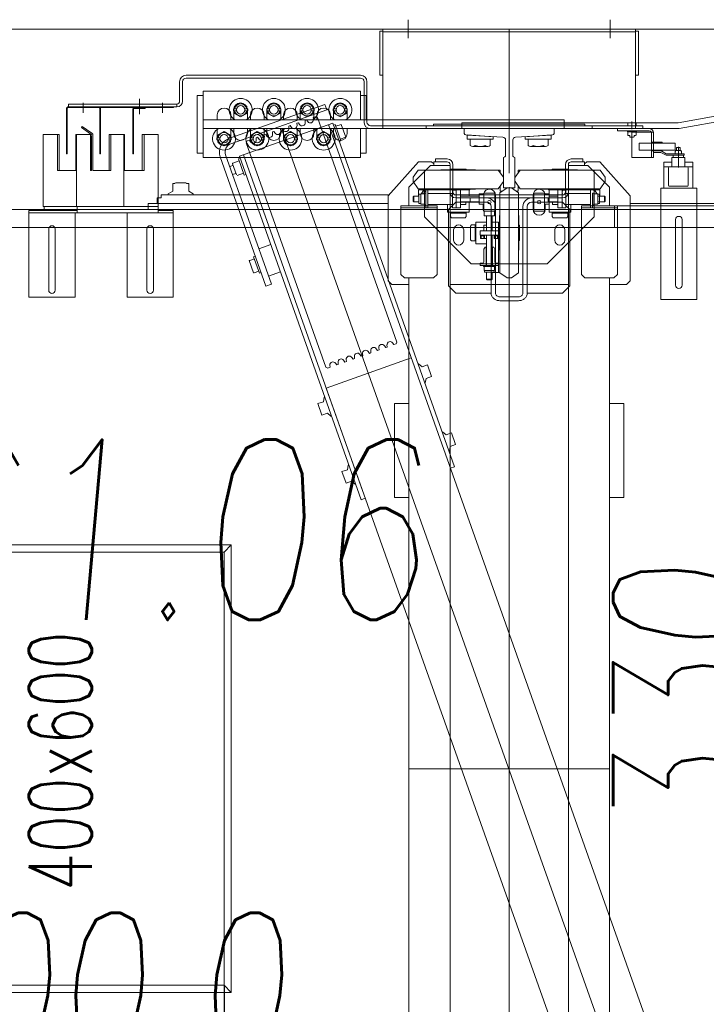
# Model space of a CAD drawing. Header units: millimetres. Extents: x 213386 to 459888, y 74252 to 208052.
# Tile 41 of 256: x 388369 to 389320, y 123558 to 124923. Entities that reach past the tile are written whole.
import ezdxf
from ezdxf.enums import TextEntityAlignment as Align

# ---------------------------------------------------------------- set-up
doc = ezdxf.new("R2010")
doc.units = ezdxf.units.MM
doc.layers.get('Defpoints').update_dxf_attribs({"color": 255, "lineweight": 0})
doc.layers.add('DIM_COMP_AUX', color=255, linetype='Continuous', lineweight=0, plot=False)
for name, color, linetype, lineweight in [('NOVÁ TENKÁ', 255, 'Continuous', 0), ('OBRYSY', 255, 'Continuous', 0), ('POPIS2', 255, 'Continuous', 0)]:
    doc.layers.add(name, color=color, linetype=linetype, lineweight=lineweight)
doc.styles.add('CS-ROMANS', font='romans.shx', dxfattribs={"width": 0.75, "oblique": 5})
doc.styles.add('ROMANS', font='romans.shx', dxfattribs={"width": 0.75, "oblique": 5, "height": 200})
doc.styles.add('Text0.7_romans', font='romans.shx', dxfattribs={"width": 0.7})
doc.dimstyles.new('KONE_mm', dxfattribs={"dimscale": 15, "dimtxt": 3.5, "dimasz": 3.5, "dimexe": 2, "dimexo": 0, "dimgap": 2, "dimtad": 1, "dimdec": 0, "dimrnd": 0.01, "dimzin": 0, "dimdsep": 46, "dimtxsty": 'ROMANS', "dimsah": 1, "dimcen": 0, "dimclrd": 256, "dimclre": 256, "dimclrt": 256, "dimadec": 1, "dimazin": 3, "dimtfac": 1, "dimtdec": 0, "dimtmove": 0, "dimatfit": 3, "dimfxl": 1, "dimtolj": 1, "dimtzin": 0, "dimarcsym": 0})

# ---------------------------------------------------------------- blocks, each defined once
blk = doc.blocks.new('*D978')
at = {"layer": 'Defpoints', "color": 0, "transparency": 16777216}
for p in [(-429.8, 1725), (-300, 1725), (-300, 1325)]:
    blk.add_point(p, dxfattribs=at)
at = {"layer": 'DIM_COMP_AUX', "lineweight": -2, "transparency": 16777216}
for p, q in [((-300, 1725), (-459.8, 1725)), ((-429.8, 1377.5), (-429.8, 1672.5)), ((-300, 1325), (-459.8, 1325))]:
    blk.add_line(p, q, dxfattribs=at)
at = {"layer": 'DIM_COMP_AUX', "transparency": 16777216}
for points in [[(-421, 1672.5), (-438.5, 1672.5), (-429.8, 1725)], [(-421, 1377.5), (-438.5, 1377.5), (-429.8, 1325)]]:
    blk.add_solid(points, dxfattribs=at)
at = {"layer": 'DIM_COMP_AUX', "transparency": 16777216, "insert": (-299.8, 1525), "char_height": 200, "attachment_point": 5, "rotation": 270, "style": 'ROMANS'}
blk.add_mtext('\\A1;400.0', dxfattribs=at)
blk = doc.blocks.new('*D980')
at = {"layer": 'Defpoints', "color": 0, "transparency": 16777216}
for p in [(370, 556.2), (370, 505), (700, 505)]:
    blk.add_point(p, dxfattribs=at)
at = {"layer": 'DIM_COMP_AUX', "lineweight": -2, "transparency": 16777216}
for p, q in [((370, 505), (370, 586.2)), ((700, 505), (700, 586.2)), ((370, 556.2), (-134.9, 556.2)), ((647.5, 556.2), (422.5, 556.2))]:
    blk.add_line(p, q, dxfattribs=at)
at = {"layer": 'DIM_COMP_AUX', "transparency": 16777216}
for points in [[(422.5, 565), (422.5, 547.5), (370, 556.2)], [(647.5, 565), (647.5, 547.5), (700, 556.2)]]:
    blk.add_solid(points, dxfattribs=at)
at = {"layer": 'DIM_COMP_AUX', "transparency": 16777216, "insert": (91.3, 686.2), "char_height": 200, "attachment_point": 5, "style": 'ROMANS'}
blk.add_mtext('\\A1;330', dxfattribs=at)
blk = doc.blocks.new('10020_Elevator_0')
at = {"layer": 'NOVÁ TENKÁ'}
for p, q in [((775, 205), (775, 1880)), ((750, 205), (750, 1855)), ((773.4, 1595.35), (653.4, 1595.35)), ((653.4, 1595.35), (653.4, 1531.35)), ((770.4, 1395.35), (770.4, 1595.35)), ((773.4, 1574.35), (773.4, 1595.35)), ((773.4, 1528.35), (773.4, 1574.35)), ((778.9, 1574.35), (773.4, 1574.35)), ((662.9, 1567.85), (710.35, 1567.85)), ((709.85, 1558.85), (662.9, 1558.85)), ((747.9, 1558.85), (709.85, 1558.85)), ((710.35, 1567.85), (747.9, 1567.85)), ((778.9, 1553.85), (778.9, 1509.35)), ((653.4, 1531.35), (770.4, 1531.35)), ((773.4, 1528.35), (770.4, 1528.35)), ((778.9, 1528.35), (773.4, 1528.35)), ((878.9, 1529.35), (878.9, 1530.35)), ((917, 1540.5), (917, 1390.5)), ((917, 1540.5), (921, 1540.5)), ((921, 1540.5), (921, 1390.5)), ((879.26, 1509.31), (888.46, 1522.45)), ((880.8, 1508.02), (890.1, 1521.3)), ((890.1, 1521.3), (888.46, 1522.45)), ((922.76, 1520.19), (909.02, 1520.19)), ((778.9, 1507.85), (778.9, 1463.35)), ((828.9, 1508.55), (876.69, 1508.55)), ((828.9, 1506.55), (877.27, 1506.55)), ((778.9, 1482.35), (778.9, 1461.85)), ((878.9, 1463.85), (878.9, 1483.35)), ((878.9, 1463.85), (778.9, 1463.85)), ((778.9, 1461.85), (778.9, 1416.35)), ((828.9, 1463.85), (828.9, 1463.02)), ((828.9, 1463.85), (828.9, 1463.02)), ((828.9, 1438.35), (828.9, 1463.02)), ((878.9, 1463.02), (828.9, 1463.02)), ((878.9, 1464.02), (878.9, 1463.02)), ((653.4, 1459.35), (770.4, 1459.35)), ((653.4, 1395.35), (653.4, 1459.35)), ((653.4, 1395.35), (653.4, 1459.35)), ((914, 1451.19), (852, 1451.19)), ((852, 1450.19), (852, 1451.19)), ((914, 1450.19), (852, 1450.19)), ((915, 1434.19), (915, 1449.19)), ((916, 1434.19), (916, 1449.19)), ((828.9, 1438.35), (878.9, 1438.35)), ((928.4, 1442.19), (907.14, 1442.19)), ((916, 1434.19), (915, 1434.19)), ((662.9, 1431.85), (710.11, 1431.85)), ((710.11, 1422.85), (662.9, 1422.85)), ((710.11, 1431.85), (747.9, 1431.85)), ((747.9, 1422.85), (710.11, 1422.85)), ((775.16, 1430), (783, 1430)), ((783, 1097.5), (783, 1430)), ((773.4, 1416.35), (770.4, 1416.35)), ((773.4, 1395.35), (773.4, 1416.35)), ((773.4, 1416.35), (818.4, 1416.35)), ((818.9, 1416.35), (778.9, 1416.35)), ((791, 1417.5), (783, 1417.5)), ((791, 1417.5), (791, 1412)), ((791, 1412), (795, 1412)), ((795, 1096.61), (795, 1412)), ((922.76, 1410.19), (909.02, 1410.19)), ((653.4, 1395.35), (773.4, 1395.35)), ((796.72, 1402.25), (795, 1402.25)), ((800.33, 1396), (796.72, 1402.25)), ((811, 1396), (800.33, 1396)), ((811, 1396), (811, 1393)), ((811, 1393), (811.37, 1393)), ((811.37, 1393), (812, 1391.92)), ((812, 1391.92), (812, 1378.09)), ((811.37, 1377), (812, 1378.09)), ((917, 1390.5), (921, 1390.5)), ((952, 1386.5), (925, 1386.5)), ((952, 1382.5), (925, 1382.5)), ((796.72, 1367.75), (795, 1367.75)), ((800.33, 1374), (796.72, 1367.75)), ((800.33, 1374), (811, 1374)), ((811, 1377), (811.37, 1377)), ((811, 1374), (811, 1377)), ((957, 1377.5), (957, 1136)), ((961, 1377.5), (961, 1136)), ((847, 1136), (847, 1354)), ((847, 1354), (939, 1354)), ((853, 1362), (933, 1362)), ((853, 1354), (853, 1362)), ((887, 1354), (887, 854)), ((899, 1354), (899, 854)), ((933, 1354), (933, 1362)), ((939, 1354), (939, 1136)), ((-300, 1325), (-310, 1315)), ((300, 1325), (310, 1315)), ((668.73, 1266.94), (847.84, 1330.33)), ((868.11, 1333.47), (863.22, 1325)), ((863.22, 1325), (868.11, 1316.53)), ((871.59, 1333.47), (868.11, 1333.47)), ((874.41, 1334.78), (871.59, 1334.78)), ((871.59, 1334.78), (871.59, 1330.65)), ((873, 1334.5), (882, 1334.5)), ((874.41, 1330.65), (874.41, 1334.78)), ((877.89, 1333.47), (874.41, 1333.47)), ((882.78, 1325), (877.89, 1333.47)), ((877.89, 1316.53), (882.78, 1325)), ((882, 1334.5), (887, 1334.5)), ((906, 1334.5), (899, 1334.5)), ((671.39, 1259.4), (850.51, 1322.79)), ((838.05, 1313.32), (822.78, 1307.92)), ((823.17, 1313.12), (824.76, 1308.62)), ((834.48, 1317.12), (836.07, 1312.62)), ((842.31, 1303.98), (839.2, 1312.78)), ((865.82, 1315.48), (912.87, 1182.56)), ((868.11, 1316.53), (871.59, 1316.53)), ((871.59, 1315.22), (871.59, 1319.35)), ((874.41, 1315.22), (871.59, 1315.22)), ((873, 1315.5), (882, 1315.5)), ((873.36, 1318.15), (920.41, 1185.23)), ((874.41, 1319.35), (874.41, 1315.22)), ((874.41, 1316.53), (877.89, 1316.53)), ((887, 1311.5), (880, 1311.5)), ((882, 1315.5), (887, 1315.5)), ((899, 1315.5), (906, 1315.5)), ((904, 1311.5), (899, 1311.5)), ((908.11, 1310.47), (903.22, 1302)), ((913, 1311.5), (904, 1311.5)), ((911.59, 1310.47), (908.11, 1310.47)), ((911.59, 1307.65), (911.59, 1311.78)), ((911.59, 1311.78), (914.41, 1311.78)), ((914.41, 1311.78), (914.41, 1307.65)), ((917.89, 1310.47), (914.41, 1310.47)), ((922.78, 1302), (917.89, 1310.47)), ((848.8, 1303.63), (372.74, 1135.13)), ((737.59, 1257.9), (850.81, 1297.97)), ((825.35, 1297.97), (822.23, 1306.77)), ((845.14, 1304.98), (822.52, 1296.97)), ((823.35, 1294.62), (822.52, 1296.97)), ((845.98, 1302.62), (845.14, 1304.98)), ((894.59, 1174.5), (848.8, 1303.63)), ((903.22, 1302), (908.11, 1293.53)), ((911.59, 1296.35), (911.59, 1292.22)), ((914.41, 1292.22), (914.41, 1296.35)), ((917.89, 1293.53), (922.78, 1302)), ((556.33, 1183.91), (867.34, 1294.23)), ((709.37, 1283.98), (686.75, 1275.97)), ((704.04, 1290.05), (687.07, 1284.04)), ((687.34, 1283.28), (687.07, 1284.04)), ((689.57, 1276.97), (687.34, 1283.28)), ((704.04, 1290.05), (704.31, 1289.29)), ((706.54, 1282.98), (704.31, 1289.29)), ((710.2, 1281.62), (709.37, 1283.98)), ((868.11, 1287.47), (863.22, 1279)), ((867.34, 1294.23), (869.89, 1293.02)), ((871.59, 1287.47), (868.11, 1287.47)), ((868.61, 1288.22), (871.01, 1289.87)), ((869.89, 1293.02), (871.01, 1289.87)), ((874.41, 1288.78), (871.59, 1288.78)), ((871.59, 1288.78), (871.59, 1284.65)), ((873, 1288.5), (882, 1288.5)), ((874.41, 1284.65), (874.41, 1288.78)), ((877.89, 1287.47), (874.41, 1287.47)), ((882.78, 1279), (877.89, 1287.47)), ((880, 1292.5), (887, 1292.5)), ((882, 1288.5), (887, 1288.5)), ((904, 1292.5), (899, 1292.5)), ((906, 1288.5), (899, 1288.5)), ((913, 1292.5), (904, 1292.5)), ((908.11, 1293.53), (911.59, 1293.53)), ((911.59, 1292.22), (914.41, 1292.22)), ((914.41, 1293.53), (917.89, 1293.53)), ((687.58, 1273.61), (686.75, 1275.97)), ((726.25, 1260.25), (720.41, 1276.75)), ((863.22, 1279), (868.11, 1270.53)), ((868.11, 1270.53), (871.59, 1270.53)), ((874.29, 1280.62), (871.38, 1280.39)), ((871.59, 1269.22), (871.59, 1273.35)), ((874.41, 1269.22), (871.59, 1269.22)), ((872.62, 1276.91), (875.02, 1278.56)), ((873, 1269.5), (882, 1269.5)), ((874.29, 1280.62), (875.02, 1278.56)), ((874.41, 1273.35), (874.41, 1269.22)), ((874.41, 1270.53), (877.89, 1270.53)), ((878.3, 1269.31), (875.4, 1269.08)), ((877.89, 1270.53), (882.78, 1279)), ((878.3, 1269.31), (879.03, 1267.25)), ((882, 1269.5), (887, 1269.5)), ((899, 1269.5), (906, 1269.5)), ((737.59, 1257.9), (384.17, 1132.81)), ((668.73, 1266.94), (671.39, 1259.4)), ((688.55, 1246.9), (682.71, 1263.4)), ((876.63, 1265.6), (879.03, 1267.25)), ((882.31, 1258), (879.41, 1257.77)), ((887, 1265.5), (880, 1265.5)), ((880.64, 1254.29), (883.04, 1255.94)), ((882.31, 1258), (883.04, 1255.94)), ((904, 1265.5), (899, 1265.5)), ((908.11, 1264.47), (903.22, 1256)), ((903.22, 1256), (908.11, 1247.53)), ((913, 1265.5), (904, 1265.5)), ((911.59, 1264.47), (908.11, 1264.47)), ((911.59, 1261.65), (911.59, 1265.78)), ((911.59, 1265.78), (914.41, 1265.78)), ((914.41, 1265.78), (914.41, 1261.65)), ((917.89, 1264.47), (914.41, 1264.47)), ((922.78, 1256), (917.89, 1264.47)), ((917.89, 1247.53), (922.78, 1256)), ((-885.49, 616.04), (885.09, 1245.09)), ((874.41, 1242.78), (871.59, 1242.78)), ((871.59, 1242.78), (871.59, 1238.65)), ((873, 1242.5), (882, 1242.5)), ((874.41, 1238.65), (874.41, 1242.78)), ((880, 1246.5), (887, 1246.5)), ((882, 1242.5), (887, 1242.5)), ((886.32, 1246.69), (883.42, 1246.46)), ((884.65, 1242.98), (887.05, 1244.63)), ((886.32, 1246.69), (887.05, 1244.63)), ((904, 1246.5), (899, 1246.5)), ((906, 1242.5), (899, 1242.5)), ((913, 1246.5), (904, 1246.5)), ((908.11, 1247.53), (911.59, 1247.53)), ((911.59, 1250.35), (911.59, 1246.22)), ((911.59, 1246.22), (914.41, 1246.22)), ((914.41, 1246.22), (914.41, 1250.35)), ((914.41, 1247.53), (917.89, 1247.53)), ((868.11, 1241.47), (863.22, 1233)), ((863.22, 1233), (868.11, 1224.53)), ((871.59, 1241.47), (868.11, 1241.47)), ((877.89, 1241.47), (874.41, 1241.47)), ((882.78, 1233), (877.89, 1241.47)), ((877.89, 1224.53), (882.78, 1233)), ((890.33, 1235.38), (887.43, 1235.15)), ((888.67, 1231.67), (891.07, 1233.32)), ((890.33, 1235.38), (891.07, 1233.32)), ((868.11, 1224.53), (871.59, 1224.53)), ((871.59, 1223.22), (871.59, 1227.35)), ((874.41, 1223.22), (871.59, 1223.22)), ((873, 1223.5), (882, 1223.5)), ((874.41, 1227.35), (874.41, 1223.22)), ((874.41, 1224.53), (877.89, 1224.53)), ((887, 1219.5), (880, 1219.5)), ((882, 1223.5), (887, 1223.5)), ((894.35, 1224.07), (891.44, 1223.84)), ((892.68, 1220.36), (895.08, 1222.01)), ((894.35, 1224.07), (895.08, 1222.01)), ((899, 1223.5), (906, 1223.5)), ((904, 1219.5), (899, 1219.5)), ((908.11, 1218.47), (903.22, 1210)), ((913, 1219.5), (904, 1219.5)), ((911.59, 1218.47), (908.11, 1218.47)), ((911.59, 1215.65), (911.59, 1219.78)), ((911.59, 1219.78), (914.41, 1219.78)), ((914.41, 1219.78), (914.41, 1215.65)), ((917.89, 1218.47), (914.41, 1218.47)), ((922.78, 1210), (917.89, 1218.47)), ((898.36, 1212.76), (895.46, 1212.53)), ((896.69, 1209.05), (899.09, 1210.7)), ((898.36, 1212.76), (899.09, 1210.7)), ((902.37, 1201.45), (899.47, 1201.22)), ((902.37, 1201.45), (903.49, 1198.3)), ((903.22, 1210), (908.11, 1201.53)), ((908.11, 1201.53), (911.59, 1201.53)), ((911.59, 1204.35), (911.59, 1200.22)), ((914.41, 1200.22), (914.41, 1204.35)), ((914.41, 1201.53), (917.89, 1201.53)), ((917.89, 1201.53), (922.78, 1210)), ((505.9, 1194.99), (489.88, 1189.32)), ((492.54, 1181.78), (489.88, 1189.32)), ((508.57, 1187.45), (505.9, 1194.99)), ((508.57, 1187.45), (514.81, 1186.29)), ((902.27, 1195.75), (591.26, 1085.42)), ((868.11, 1195.47), (863.22, 1187)), ((871.59, 1195.47), (868.11, 1195.47)), ((874.41, 1196.78), (871.59, 1196.78)), ((871.59, 1196.78), (871.59, 1192.65)), ((873, 1196.5), (882, 1196.5)), ((874.41, 1192.65), (874.41, 1196.78)), ((877.89, 1195.47), (874.41, 1195.47)), ((882.78, 1187), (877.89, 1195.47)), ((880, 1200.5), (887, 1200.5)), ((882, 1196.5), (887, 1196.5)), ((904, 1200.5), (899, 1200.5)), ((906, 1196.5), (899, 1196.5)), ((903.49, 1198.3), (902.27, 1195.75)), ((913, 1200.5), (904, 1200.5)), ((911.59, 1200.22), (914.41, 1200.22)), ((-891.82, 679.78), (527.46, 1183.53)), ((-526.87, 676.67), (892.48, 1180.44)), ((418.45, 1005.98), (894.59, 1174.5)), ((492.54, 1181.78), (488.42, 1176.95)), ((488.42, 1176.95), (488.69, 1176.17)), ((514.81, 1186.29), (515.09, 1185.51)), ((569.17, 1065.69), (527.46, 1183.53)), ((556.32, 1183.91), (555.11, 1181.35)), ((555.11, 1181.35), (556.23, 1178.2)), ((559.13, 1178.43), (556.23, 1178.2)), ((863.22, 1187), (868.11, 1178.53)), ((868.11, 1178.53), (871.59, 1178.53)), ((871.59, 1177.22), (871.59, 1181.35)), ((874.41, 1177.22), (871.59, 1177.22)), ((873, 1177.5), (882, 1177.5)), ((874.41, 1181.35), (874.41, 1177.22)), ((874.41, 1178.53), (877.89, 1178.53)), ((877.89, 1178.53), (882.78, 1187)), ((887, 1173.5), (880, 1173.5)), ((882, 1177.5), (887, 1177.5)), ((891.69, 1173.48), (892.52, 1171.12)), ((899, 1177.5), (906, 1177.5)), ((904, 1173.5), (899, 1173.5)), ((913, 1173.5), (904, 1173.5)), ((911.59, 1169.65), (911.59, 1173.78)), ((911.59, 1173.78), (914.41, 1173.78)), ((920.41, 1185.23), (912.87, 1182.56)), ((914.41, 1173.78), (914.41, 1169.65)), ((411.63, 1161.62), (395.61, 1155.95)), ((414.3, 1154.08), (411.63, 1161.62)), ((559.51, 1168.95), (561.91, 1170.61)), ((559.51, 1168.95), (560.24, 1166.89)), ((563.14, 1167.12), (560.24, 1166.89)), ((869.06, 1165.47), (869.9, 1163.11)), ((869.9, 1163.11), (892.52, 1171.12)), ((874.92, 1156.4), (872.25, 1163.95)), ((874.92, 1156.4), (892.83, 1162.74)), ((890.16, 1170.28), (892.83, 1162.74)), ((908.11, 1172.47), (903.22, 1164)), ((903.22, 1164), (908.11, 1155.53)), ((911.59, 1172.47), (908.11, 1172.47)), ((917.89, 1172.47), (914.41, 1172.47)), ((922.78, 1164), (917.89, 1172.47)), ((917.89, 1155.53), (922.78, 1164)), ((398.28, 1148.41), (394.15, 1143.58)), ((398.28, 1148.41), (395.61, 1155.95)), ((414.3, 1154.08), (420.55, 1152.92)), ((420.55, 1152.92), (420.82, 1152.15)), ((563.52, 1157.64), (565.92, 1159.3)), ((563.52, 1157.64), (564.25, 1155.58)), ((567.15, 1155.82), (564.25, 1155.58)), ((567.53, 1146.34), (569.93, 1147.99)), ((567.53, 1146.34), (568.26, 1144.28)), ((880, 1154.5), (887, 1154.5)), ((904, 1154.5), (899, 1154.5)), ((913, 1154.5), (904, 1154.5)), ((908.11, 1155.53), (911.59, 1155.53)), ((911.59, 1158.35), (911.59, 1154.22)), ((911.59, 1154.22), (914.41, 1154.22)), ((914.41, 1154.22), (914.41, 1158.35)), ((914.41, 1155.53), (917.89, 1155.53)), ((374.74, 1129.47), (372.74, 1135.13)), ((394.15, 1143.58), (394.43, 1142.8)), ((571.16, 1144.51), (568.26, 1144.28)), ((571.54, 1135.03), (573.94, 1136.68)), ((571.54, 1135.03), (572.27, 1132.97)), ((575.18, 1133.2), (572.27, 1132.97)), ((887, 1136), (847, 1136)), ((853, 1128), (853, 1136)), ((939, 1136), (899, 1136)), ((933, 1128), (933, 1136)), ((575.55, 1123.72), (577.95, 1125.37)), ((575.55, 1123.72), (576.28, 1121.66)), ((579.19, 1121.89), (576.28, 1121.66)), ((887, 1128), (853, 1128)), ((891, 815), (891, 1122)), ((952, 1131), (896, 1131)), ((952, 1127), (896, 1127)), ((933, 1128), (899, 1128)), ((579.57, 1112.41), (581.96, 1114.06)), ((579.57, 1112.41), (580.3, 1110.35)), ((583.2, 1110.58), (580.3, 1110.35)), ((583.58, 1101.1), (585.98, 1102.75)), ((583.58, 1101.1), (584.31, 1099.04)), ((587.21, 1099.27), (584.31, 1099.04)), ((676, 1097.5), (671, 1092.5)), ((671, 1092.5), (671, 1069)), ((794, 1097.5), (676, 1097.5)), ((841, 1055.5), (794, 1097.5)), ((991.79, 1105), (887, 1105)), ((887, 1105), (887, 755)), ((887, 755), (887, 1105)), ((887, 1105), (887, 755)), ((891, 1105), (891, 755)), ((960, 1105), (1025, 1105)), ((1021, 1105), (1021, 755)), ((1025, 1105), (1025, 755)), ((1025, 755), (1025, 1105)), ((1025, 1105), (1025, 755)), ((376, 1089), (506, 1089)), ((376, 1077), (376, 1089)), ((506, 1077), (506, 1089)), ((587.59, 1089.79), (589.99, 1091.44)), ((587.59, 1089.79), (588.71, 1086.64)), ((588.71, 1086.64), (591.26, 1085.42)), ((685, 1080), (680, 1075)), ((685, 1080), (780, 1080)), ((777, 1030), (777, 1080)), ((780, 1030), (780, 1080)), ((680, 1069), (-806, 1069)), ((0, 1069), (0, 791)), ((376, 1071), (376, 1077)), ((376, 1071), (376, 1069)), ((506, 1071), (506, 1077)), ((506, 1071), (506, 1069)), ((680, 1075), (680, 1035)), ((806, 1069), (780, 1069)), ((836, 1039), (806, 1069)), ((1037.91, 1070.03), (1012.09, 1070.03)), ((561.08, 1055.59), (556.95, 1050.76)), ((556.95, 1050.76), (559.62, 1043.22)), ((560.8, 1056.36), (561.08, 1055.59)), ((796.69, 1052.6), (782.31, 1052.6)), ((782.31, 1047.5), (782.31, 1052.6)), ((783, 1055.1), (783, 1052.6)), ((783, 1055.1), (796, 1055.1)), ((786.5, 1062.89), (785.5, 1061.89)), ((793.5, 1061.89), (785.5, 1061.89)), ((785.5, 1061.89), (785.5, 1055.1)), ((792.5, 1062.89), (786.5, 1062.89)), ((793.5, 1061.89), (792.5, 1062.89)), ((793.5, 1061.89), (793.5, 1055.1)), ((793.5, 1055.5), (802, 1055.5)), ((796, 1055.1), (796, 1052.6)), ((796.69, 1047.5), (796.69, 1052.6)), ((802, 985.5), (802, 1055.5)), ((802, 1055), (802, 985)), ((802, 1055), (802, 985)), ((813.5, 1062.89), (803.5, 1055.88)), ((803.5, 1055.88), (803.5, 1000.5)), ((819.5, 1062.89), (829.5, 1055.88)), ((829.5, 1055.88), (829.5, 1000.5)), ((841, 1055.5), (841, 1052.5)), ((841, 1037.5), (841, 1052.5)), ((534.41, 1047.02), (534.68, 1046.24)), ((534.68, 1046.24), (540.92, 1045.09)), ((543.59, 1037.54), (540.92, 1045.09)), ((543.59, 1037.54), (559.62, 1043.22)), ((764.5, 1047.5), (699.5, 982.5)), ((829.5, 1047.5), (764.5, 1047.5)), ((777, 1045.5), (789.5, 1045.5)), ((777, 1042.5), (777, 1045.5)), ((777, 1042.5), (780.5, 1042.5)), ((799, 1042.5), (778.5, 1042.5)), ((778.5, 1042.5), (799, 1042.5)), ((797.5, 1047.1), (781.5, 1047.1)), ((781.5, 1047.1), (781.5, 1045.5)), ((781.5, 1045.5), (797.5, 1045.5)), ((782, 1042.5), (782, 1008.5)), ((784.11, 1047.1), (794.89, 1047.1)), ((802, 1045.5), (789.5, 1045.5)), ((797, 1042.5), (797, 1008.5)), ((797.5, 1045.5), (797.5, 1047.1)), ((802, 1042.5), (798.5, 1042.5)), ((802, 1042.5), (802, 1045.5)), ((836, 1020), (836, 1039)), ((838, 1034.5), (841, 1037.5)), ((887, 1045), (887, 745)), ((887, 1045), (891, 1045)), ((891, 1045), (891, 745)), ((680, 1035), (685, 1030)), ((685, 1030), (780, 1030)), ((803, 1000.5), (803, 1024)), ((830, 1000.5), (830, 1024)), ((836, 1034.5), (841, 1034.5)), ((841, 1032), (841, 1034.5)), ((841, 1032), (845, 1032)), ((841, 1032), (841, 1016)), ((845, 1032), (845, 1016)), ((891, 1035), (893, 1035)), ((893, 1035), (893, 930)), ((836, 1012), (-837, 1012)), ((418.45, 1005.98), (416.45, 1011.64)), ((440.14, 1013.66), (440.41, 1012.88)), ((440.41, 1012.88), (446.66, 1011.72)), ((449.32, 1004.18), (446.66, 1011.72)), ((449.32, 1004.18), (465.35, 1009.85)), ((466.81, 1022.22), (462.68, 1017.39)), ((462.68, 1017.39), (465.35, 1009.85)), ((466.53, 1023), (466.81, 1022.22)), ((669, 1014), (659, 1004)), ((775, 1014), (669, 1014)), ((671, 1012), (671, 848)), ((763.5, 1009.98), (764.97, 1011.45)), ((763.5, 991.02), (763.5, 1009.98)), ((771, 1011.45), (764.97, 1011.45)), ((770, 1011.45), (770, 1000.5)), ((771, 1015.5), (771, 1000.5)), ((782, 1015.5), (771, 1015.5)), ((771, 1011.45), (771, 1000.5)), ((785, 1004), (775, 1014)), ((830, 1011.25), (831, 1011.25)), ((831, 1011.25), (831, 1000.5)), ((836, 1020), (836, 1012)), ((659, 961), (659, 1004)), ((770, 989.55), (770, 1000.5)), ((771, 985.5), (771, 1000.5)), ((771, 989.55), (771, 1000.5)), ((777, 997.5), (777, 1003.5)), ((777, 1003.5), (802, 1003.5)), ((777, 997.5), (802, 997.5)), ((777.25, 1008.5), (789.5, 1008.5)), ((777.25, 1003.5), (777.25, 1008.5)), ((782, 997.5), (782, 989.95)), ((782, 995.5), (782, 997.5)), ((785, 1004), (785, 961)), ((785.5, 997.5), (785.5, 971.5)), ((801.75, 1008.5), (789.5, 1008.5)), ((801.75, 1003.5), (789.5, 1003.5)), ((791, 1004), (791, 930)), ((793.5, 997.5), (793.5, 971.5)), ((795, 1004), (795, 930)), ((837, 1008), (799, 1008)), ((801.75, 1003.5), (801.75, 1008.5)), ((802, 992), (802, 1009)), ((803, 1009), (802, 1009)), ((803, 1000.5), (803, 977)), ((803.5, 945.12), (803.5, 1000.5)), ((829.5, 945.12), (829.5, 1000.5)), ((830, 1000.5), (830, 977)), ((831, 989.75), (831, 1000.5)), ((699.5, 982.5), (699.5, 877.5)), ((733.02, 983.5), (731.55, 982.03)), ((751.98, 983.5), (733.02, 983.5)), ((751.98, 983.5), (753.45, 982.03)), ((763.5, 991.02), (764.97, 989.55)), ((771, 989.55), (764.97, 989.55)), ((785.5, 985.5), (771, 985.5)), ((785.5, 989.95), (782, 989.95)), ((785, 984), (791, 984)), ((791, 984), (791, 961)), ((793.5, 985.5), (802, 985.5)), ((803, 992), (802, 992)), ((803, 984), (802, 985)), ((803, 984), (802, 985)), ((830, 989.75), (831, 989.75)), ((863.57, 983.86), (872.38, 983.86)), ((872.38, 988), (872.38, 952)), ((872.38, 988), (878.28, 988)), ((872.38, 983.86), (872.38, 956.14)), ((875.38, 952), (878.28, 988)), ((887, 995.5), (887, 698.04)), ((887, 995.5), (895, 995.5)), ((895, 995.5), (895, 698.04)), ((697.5, 970), (697.5, 957.5)), ((700.5, 970), (697.5, 970)), ((700.5, 970), (700.5, 966.5)), ((727.5, 976), (742.5, 976)), ((727.5, 961.5), (727.5, 976)), ((731.55, 976), (731.55, 982.03)), ((731.55, 977), (742.5, 977)), ((731.55, 976), (742.5, 976)), ((734.5, 969.75), (734.5, 961.5)), ((734.5, 969.75), (739.5, 969.75)), ((734.5, 968.75), (738.5, 968.75)), ((738.5, 968.75), (738.5, 965.25)), ((739.5, 970), (739.5, 945)), ((745.5, 970), (739.5, 970)), ((739.5, 969.75), (739.5, 957.5)), ((753.45, 977), (742.5, 977)), ((757.5, 976), (742.5, 976)), ((753.45, 976), (742.5, 976)), ((745.5, 970), (745.5, 945)), ((753.45, 976), (753.45, 982.03)), ((757.5, 961.5), (757.5, 976)), ((782.31, 965), (782.31, 971.5)), ((782.31, 971.5), (796.69, 971.5)), ((796.69, 965), (796.69, 971.5)), ((862.28, 980.39), (862.28, 959.61)), ((659, 961), (659, 955)), ((677.5, 960.5), (678.5, 961.5)), ((677.5, 954.5), (677.5, 960.5)), ((678.5, 961.5), (687.9, 961.5)), ((678.5, 953.5), (678.5, 961.5)), ((687.9, 951), (687.9, 964)), ((687.9, 964), (690.4, 964)), ((690.4, 964.69), (690.4, 950.31)), ((695.9, 964.69), (690.4, 964.69)), ((695.9, 965.5), (695.9, 949.5)), ((697.5, 965.5), (695.9, 965.5)), ((695.9, 952.11), (695.9, 962.89)), ((697.5, 949.5), (697.5, 965.5)), ((722.5, 962), (697.5, 962)), ((697.5, 961.5), (739.5, 961.5)), ((697.5, 950), (697.5, 957.5)), ((697.5, 945), (697.5, 957.5)), ((700.51, 966.79), (700.65, 965.85)), ((702, 965), (719.9, 965)), ((722.5, 963.5), (719.9, 965)), ((722.5, 963.5), (722.5, 961.5)), ((734.5, 965.25), (738.5, 965.25)), ((734.5, 964.25), (739.5, 964.25)), ((738.5, 965.25), (738.5, 967)), ((739.5, 945.25), (739.5, 957.5)), ((747.5, 965), (745.5, 965)), ((745.5, 965), (753.05, 965)), ((745.5, 961.5), (765.99, 961.5)), ((753.05, 961.5), (753.05, 965)), ((765.99, 950.32), (765.99, 964.7)), ((772.5, 964.7), (765.99, 964.7)), ((772.49, 962.9), (772.49, 952.11)), ((772.5, 965), (797.5, 965)), ((772.5, 965), (772.5, 950)), ((775.5, 966), (782.31, 966)), ((794.89, 965), (784.11, 965)), ((797.5, 965), (797.5, 950)), ((829.5, 957.5), (829.5, 942.5)), ((872.38, 956.14), (863.57, 956.14)), ((648.54, 943), (648.54, 917)), ((648.54, 917), (648.54, 943)), ((653.77, 917), (653.77, 943)), ((659, 955), (779, 955)), ((659, 949), (779, 949)), ((678.5, 953.5), (677.5, 954.5)), ((678.5, 953.5), (687.9, 953.5)), ((680.11, 933), (687.12, 943)), ((687.12, 943), (742.5, 943)), ((687.5, 953.5), (687.5, 945)), ((687.5, 953.5), (687.5, 943)), ((700.5, 945), (687.5, 945)), ((687.9, 951), (690.4, 951)), ((695.9, 950.31), (690.4, 950.31)), ((695.9, 949.5), (697.5, 949.5)), ((697.5, 950), (697.5, 954.5)), ((697.5, 953.5), (739.5, 953.5)), ((722.5, 953), (697.5, 953)), ((757.5, 945), (698.84, 945)), ((700.5, 945), (700.5, 948.5)), ((702, 950), (719.9, 950)), ((742.5, 943.5), (719, 943.5)), ((722.5, 951.5), (719.9, 950)), ((722.5, 951.5), (722.5, 953.5)), ((751, 945), (734, 945)), ((734, 943.5), (734, 945)), ((734.5, 945), (734.5, 950.75)), ((734.5, 950.75), (739.5, 950.75)), ((734.5, 949.75), (738.5, 949.75)), ((734.5, 946.25), (738.5, 946.25)), ((734.5, 945.25), (739.5, 945.25)), ((734.5, 945.25), (739.5, 945.25)), ((738.5, 946.5), (738.5, 949.75)), ((738.5, 946.25), (738.5, 949.75)), ((742.5, 943.5), (766, 943.5)), ((797.88, 943), (742.5, 943)), ((745.5, 953.5), (765.99, 953.5)), ((751, 943.5), (751, 945)), ((757.5, 953.5), (757.5, 945)), ((772.5, 950.32), (765.99, 950.32)), ((797.5, 950), (772.5, 950)), ((794.5, 949), (775.5, 949)), ((804.89, 933), (797.88, 943)), ((807.24, 942.5), (800.5, 942.5)), ((800.5, 942.5), (800.5, 939.26)), ((813.5, 938.11), (803.5, 945.12)), ((819.5, 938.11), (829.5, 945.12)), ((829.5, 942.5), (825.76, 942.5)), ((872.38, 952), (875.38, 952)), ((-805, 930), (805, 930)), ((-750, 930), (750, 930)), ((791, 930), (791, 856)), ((795, 930), (795, 856)), ((825.18, 930), (948.82, 930)), ((887, 930), (887, 715.55)), ((887, 930), (1025, 930)), ((893, 825), (893, 930)), ((680.11, 927), (687.12, 917)), ((687.12, 917), (742.5, 917)), ((742.5, 916.5), (719, 916.5)), ((731.75, 916.5), (731.75, 915.5)), ((731.75, 915.5), (742.5, 915.5)), ((797.88, 917), (742.5, 917)), ((742.5, 916.5), (766, 916.5)), ((753.25, 915.5), (742.5, 915.5)), ((753.25, 916.5), (753.25, 915.5)), ((804.89, 927), (797.88, 917)), ((800.5, 917.5), (800.5, 920.74)), ((807.24, 917.5), (800.5, 917.5)), ((813.5, 921.89), (803.5, 914.88)), ((803.5, 914.88), (803.5, 859.5)), ((819.5, 921.89), (829.5, 914.88)), ((829.5, 917.5), (825.76, 917.5)), ((829.5, 902.5), (829.5, 917.5)), ((829.5, 914.88), (829.5, 859.5)), ((779, 911), (659, 911)), ((659, 899), (659, 905)), ((659, 905), (779, 905)), ((872.38, 903.86), (863.57, 903.86)), ((872.38, 872), (872.38, 908)), ((872.38, 908), (875.38, 908)), ((872.38, 876.14), (872.38, 903.86)), ((875.38, 908), (878.28, 872)), ((659, 856), (659, 899)), ((772.5, 896), (797.5, 896)), ((772.5, 881), (772.5, 896)), ((775.5, 897), (794.5, 897)), ((785, 899), (785, 856)), ((791, 899), (791, 876)), ((791, 880), (791, 890)), ((797.5, 881), (797.5, 896)), ((862.28, 879.61), (862.28, 900.39)), ((764.5, 812.5), (699.5, 877.5)), ((771, 874.5), (771, 859.5)), ((785.5, 874.5), (771, 874.5)), ((797.5, 881), (772.5, 881)), ((782.31, 880), (775.5, 880)), ((782.31, 881), (782.31, 874.5)), ((784.11, 881), (794.89, 881)), ((794.89, 874.5), (784.11, 874.5)), ((785, 876), (791, 876)), ((785.5, 862.5), (785.5, 874.5)), ((793.5, 862.5), (793.5, 874.5)), ((793.5, 874.5), (802, 874.5)), ((796.69, 881), (796.69, 874.5)), ((803, 876), (802, 875)), ((802, 805), (802, 875)), ((802, 874.5), (802, 804.5)), ((803, 859.5), (803, 883)), ((830, 859.5), (830, 883)), ((863.57, 876.14), (872.38, 876.14)), ((763.5, 868.98), (764.97, 870.45)), ((763.5, 868.98), (763.5, 859.5)), ((771, 870.45), (764.97, 870.45)), ((770, 870.45), (770, 859.5)), ((771, 870.45), (771, 859.5)), ((777, 862.5), (802, 862.5)), ((777, 862.5), (777, 856.5)), ((782, 870.05), (782, 862.5)), ((785.5, 870.05), (782, 870.05)), ((803, 868), (802, 868)), ((802, 868), (802, 851)), ((830, 870.25), (831, 870.25)), ((831, 870.25), (831, 859.5)), ((872.38, 872), (878.28, 872)), ((-836, 848), (836, 848)), ((659, 856), (669, 846)), ((669, 846), (775, 846)), ((763.5, 850.02), (763.5, 859.5)), ((763.5, 850.02), (764.97, 848.55)), ((771, 848.55), (764.97, 848.55)), ((770, 848.55), (770, 859.5)), ((771, 844.5), (771, 859.5)), ((771, 848.55), (771, 859.5)), ((775, 846), (785, 856)), ((777, 856.5), (802, 856.5)), ((777.25, 856.5), (789.5, 856.5)), ((777.25, 856.5), (777.25, 851.5)), ((777.25, 851.5), (789.5, 851.5)), ((799, 856.5), (778.5, 856.5)), ((782, 817.5), (782, 851.5)), ((801.75, 856.5), (789.5, 856.5)), ((801.75, 851.5), (789.5, 851.5)), ((797, 817.5), (797, 851.5)), ((799, 852), (837, 852)), ((799, 848), (837, 848)), ((801.75, 856.5), (801.75, 851.5)), ((803, 851), (802, 851)), ((803, 859.5), (803, 836)), ((803.5, 804.12), (803.5, 859.5)), ((829.5, 804.12), (829.5, 859.5)), ((830, 859.5), (830, 836)), ((830, 848.75), (831, 848.75)), ((831, 848.75), (831, 859.5)), ((836, 840), (836, 848)), ((899, 854), (887, 854)), ((782, 844.5), (771, 844.5)), ((836, 840), (836, 821)), ((841, 844), (841, 828)), ((845, 844), (845, 828)), ((685, 830), (680, 825)), ((680, 825), (680, 785)), ((685, 830), (780, 830)), ((777, 830), (777, 780)), ((780, 830), (780, 780)), ((806, 791), (836, 821)), ((841, 825.5), (836, 825.5)), ((841, 822.5), (838, 825.5)), ((841, 828), (845, 828)), ((841, 828), (841, 825.5)), ((841, 807.5), (841, 822.5)), ((891, 825), (893, 825)), ((829.5, 812.5), (764.5, 812.5)), ((777, 817.5), (780.5, 817.5)), ((777, 817.5), (777, 814.5)), ((777, 814.5), (789.5, 814.5)), ((778.5, 817.5), (799, 817.5)), ((798.5, 817.5), (780.5, 817.5)), ((781.5, 814.5), (797.5, 814.5)), ((781.5, 812.9), (781.5, 814.5)), ((797.5, 812.9), (781.5, 812.9)), ((782.31, 812.9), (782.31, 807.4)), ((796.69, 807.4), (782.31, 807.4)), ((783, 804.9), (783, 807.4)), ((784.11, 812.9), (794.89, 812.9)), ((785.5, 798.11), (785.5, 807.4)), ((793.5, 798.11), (793.5, 807.4)), ((796, 804.9), (796, 807.4)), ((796.69, 812.9), (796.69, 807.4)), ((797.5, 814.5), (797.5, 812.9)), ((802, 817.5), (798.5, 817.5)), ((802, 817.5), (802, 814.5)), ((841, 807.5), (841, 804.5)), ((887, 815), (891, 815)), ((783, 804.9), (796, 804.9)), ((793.5, 798.11), (785.5, 798.11)), ((786.5, 797.11), (785.5, 798.11)), ((792.5, 797.11), (786.5, 797.11)), ((793.5, 798.11), (792.5, 797.11)), ((793.5, 804.5), (802, 804.5)), ((794, 762.5), (841, 804.5)), ((813.5, 797.11), (803.5, 804.12)), ((819.5, 797.11), (829.5, 804.12)), ((-806, 791), (680, 791)), ((376, 789), (376, 791)), ((376, 789), (376, 783)), ((376, 783), (376, 771)), ((506, 789), (506, 791)), ((506, 789), (506, 783)), ((506, 783), (506, 771)), ((671, 791), (671, 767.5)), ((680, 785), (685, 780)), ((685, 780), (774, 780)), ((750, 784), (780, 784)), ((750, 558), (750, 784)), ((777, 780), (774, 780)), ((777, 780), (780, 780)), ((806, 791), (780, 791)), ((780, 784), (780, 558)), ((887, 780), (884, 780)), ((884, 760), (884, 780)), ((887, 736), (887, 780)), ((1037.91, 789.97), (1012.09, 789.97)), ((376, 771), (506, 771)), ((671, 767.5), (676, 762.5)), ((877.4, 763), (877.4, 764.33)), ((881.86, 765.77), (877.94, 765.77)), ((882.4, 766.25), (884, 766.25)), ((882.4, 753.75), (882.4, 766.25)), ((882.4, 764.33), (882.4, 760)), ((884, 760), (884, 766.25)), ((891, 765.77), (894.46, 765.77)), ((891, 754.23), (891, 765.77)), ((895, 755.67), (895, 764.33)), ((794, 762.5), (676, 762.5)), ((783, 430), (783, 762.5)), ((882, 760), (847, 760)), ((847, 730), (847, 760)), ((877.4, 755.67), (877.4, 757)), ((881.86, 754.23), (877.94, 754.23)), ((882, 730.08), (882, 760)), ((882.4, 753.75), (884, 753.75)), ((884, 736), (884, 760)), ((896.79, 760), (886, 760)), ((887, 755), (991.79, 755)), ((894.46, 754.23), (891, 754.23)), ((1025, 755), (960, 755)), ((857, 750.18), (867, 750.18)), ((887, 745), (891, 745)), ((881, 733), (847, 733)), ((881, 730), (847, 730)), ((854, 730.18), (854, 720.68)), ((854, 730.18), (856, 730.18)), ((856, 732.18), (857, 732.18)), ((857, 732.18), (856, 732.18)), ((868, 732.18), (867, 732.18)), ((867, 732.18), (868, 732.18)), ((867, 700.18), (867, 725.18)), ((868, 718.18), (868, 732.18)), ((650.4, 720), (804.4, 720)), ((650.4, 720), (650.4, 670)), ((804.4, 670), (804.4, 720)), ((804.4, 715.68), (840.4, 715.68)), ((834, 675.68), (834, 715.68)), ((840.4, 704.68), (840.4, 715.68)), ((850, 687.68), (850, 711.68)), ((853.76, 719.74), (850.47, 713.56)), ((852, 687.68), (852, 711.68)), ((855.53, 718.8), (852.24, 712.62)), ((856, 718.18), (857, 718.18)), ((867, 718.18), (868, 718.18)), ((669.9, 699.5), (760.9, 699.5)), ((807, 683.68), (807, 707.68)), ((808.5, 709.18), (832.5, 709.18)), ((834, 704.68), (847, 704.68)), ((847, 686.68), (847, 704.68)), ((847, 702.68), (850, 702.68)), ((852, 698.99), (852, 692.36)), ((855.19, 700.1), (852.41, 700.1)), ((857, 700.18), (867, 700.18)), ((895.18, 695.96), (946.89, 402.68)), ((669.9, 690.5), (760.9, 690.5)), ((833.05, 695.68), (856.8, 695.68)), ((834, 686.68), (847, 686.68)), ((840.4, 675.68), (840.4, 686.68)), ((847, 688.68), (850, 688.68)), ((850, 687.68), (852, 687.68)), ((850.4, 695.68), (856.8, 695.68)), ((855.19, 691.26), (852.41, 691.26)), ((856.8, 695.68), (861.5, 695.68)), ((887.3, 694.57), (939.02, 401.29)), ((650.4, 670), (804.4, 670)), ((804.4, 675.68), (840.4, 675.68)), ((808.5, 682.18), (832.5, 682.18))]:
    blk.add_line(p, q, dxfattribs=at)
for points in [[(-310, 1315), (310, 1315), (310, 1735), (-310, 1735)], [(-300, 1325), (300, 1325), (300, 1725), (-300, 1725)]]:
    blk.add_lwpolyline(points, close=True, dxfattribs=at)
for points in [[(878.9, 1555.85), (878.9, 1575.35), (778.9, 1575.35), (778.9, 1553.85)], [(878.9, 1553.35), (878.9, 1555.85), (828.9, 1555.85), (828.9, 1529.35)], [(878.9, 1553.35), (828.9, 1553.35), (828.9, 1530.35), (878.9, 1530.35)], [(915, 1543.19), (852, 1543.19), (852, 1542.19), (915, 1542.19)], [(878.9, 1509.03), (878.9, 1529.35), (778.9, 1529.35), (778.9, 1507.85)], [(917, 1541.19), (917, 1395.19), (916, 1395.19), (916, 1541.19)], [(878.9, 1509.03), (878.9, 1509.85), (828.9, 1509.85), (828.9, 1508.55)], [(828.9, 1506.55), (828.9, 1484.35), (878.9, 1484.35)], [(828.9, 1506.55), (828.9, 1481.85), (878.9, 1481.85), (878.9, 1484.35)], [(915, 1496.19), (852, 1496.19), (852, 1497.19), (915, 1497.19)], [(818.9, 1416.35), (878.9, 1416.35), (878.9, 1438.35)], [(828.9, 1438.35), (828.9, 1435.85), (878.9, 1435.85), (878.9, 1438.35)], [(828.9, 1438.35), (828.9, 1435.85), (878.9, 1435.85), (878.9, 1438.35)], [(887, 815), (887, 866.5), (887, 993.5), (887, 1122)], [(961, 1105), (1022, 1105), (1022, 1109), (961, 1109), (961, 1105)], [(802, 1048.39), (797, 1051.27), (796.69, 1051.09)], [(801.8, 1042.5), (802, 1042.61), (802, 1048.39)], [(802, 811.61), (797, 808.73), (796.69, 808.91)], [(801.8, 817.5), (802, 817.39), (802, 811.61)], [(875, 760), (875, 762.4), (875.6, 763), (877.4, 763)], [(877.4, 757), (875.6, 757), (875, 757.6), (875, 760)], [(961, 755), (1022, 755), (1022, 751), (961, 751), (961, 755)], [(857, 700.18), (857, 732.18), (857, 733.18), (857, 750.18)], [(867, 725.18), (867, 733.18), (867, 750.18)], [(856, 718.18), (856, 730.18), (856, 732.18)], [(855.19, 691.26), (856.8, 692.36), (856.8, 698.99), (855.19, 700.1)], [(856.8, 698.18), (860.3, 698.18), (860.8, 697.68), (860.8, 693.68), (860.3, 693.18), (856.8, 693.18)]]:
    blk.add_lwpolyline(points, dxfattribs=at)
for points in [[(732.5, 993), (746.5, 993, 1), (746.5, 1007), (732.5, 1007, 1), (732.5, 993, 1)], [(732.5, 867), (746.5, 867, -1), (746.5, 853), (732.5, 853, -1), (732.5, 867, -1)]]:
    blk.add_lwpolyline(points, format="xyb", dxfattribs=at)
at = {"layer": 'NOVÁ TENKÁ', "ltscale": 3}
blk.add_lwpolyline([(805, 922), (847, 922), (847, 922, -0.4142135), (850, 925), (871.2, 925, -0.3990272), (875.2, 921.21), (877.8, 871.29, 0.3990273), (881.8, 867.5), (887, 867.5), (887, 992.5), (881.8, 992.5, 0.3990272), (877.8, 988.71), (875.2, 938.79, -0.399027), (871.2, 935), (850, 935, -0.4142138), (847, 938), (847, 938), (805, 938)], format="xyb", close=True, dxfattribs=at)
at = {"layer": 'NOVÁ TENKÁ'}
for centre, radius in [((873, 1325), 5.82), ((913, 1302), 5.82), ((873, 1279), 5.82), ((913, 1256), 5.82), ((873, 1233), 5.82), ((913, 1210), 5.82), ((873, 1187), 5.82), ((913, 1164), 5.82), ((785, 957.5), 2.46), ((785, 888.5), 2.46)]:
    blk.add_circle(centre, radius, dxfattribs=at)
for centre, radius, start, end in [((662.9, 1563.35), 4.5, 90, 180), ((662.9, 1563.35), 4.5, 180, 270), ((747.9, 1563.35), 4.5, 0, 90), ((747.9, 1563.35), 4.5, 270, 0), ((915, 1541.19), 2, 0, 90), ((915, 1541.19), 1, 0, 90), ((877.27, 1511.55), 3, 270, 315.01696), ((877.27, 1511.55), 5, 270, 315), ((915, 1498.19), 1, 270, 0), ((915, 1498.19), 2, 270, 300), ((915, 1498.19), 2, 300, 0), ((914, 1449.19), 2, 0, 90), ((914, 1449.19), 1, 0, 90), ((662.9, 1427.35), 4.5, 90, 180), ((662.9, 1427.35), 4.5, 180, 270), ((747.9, 1427.35), 4.5, 0, 90), ((747.9, 1427.35), 4.5, 270, 0), ((925, 1390.5), 8, 180, 270), ((925, 1390.5), 4, 180, 270), ((952, 1377.5), 9, 0, 90), ((952, 1377.5), 5, 0, 90), ((873, 1325), 15.88, 28.17805, 331.82195), ((854.51, 1311.48), 20, 19.49073, 109.49073), ((854.51, 1311.48), 12, 19.49073, 109.49073), ((873, 1325), 9.5, 90, 180), ((873, 1325), 9.5, 180, 270), ((873, 1325), 8.47, 99.59407, 260.40593), ((873, 1325), 8.47, 279.59407, 80.40593), ((906, 1325), 9.5, 0, 90), ((906, 1325), 9.5, 270, 0), ((838.35, 1312.48), 0.9, 19.49073, 109.49073), ((880, 1302), 9.5, 90, 180), ((913, 1302), 15.88, 208.17805, 151.82195), ((913, 1302), 8.47, 99.59407, 260.40593), ((913, 1302), 9.5, 0, 90), ((913, 1302), 8.47, 279.59407, 80.40593), ((880, 1302), 9.5, 180, 270), ((913, 1302), 9.5, 270, 0), ((873, 1279), 15.88, 28.17805, 331.82195), ((873, 1279), 9.5, 90, 180), ((873, 1279), 8.47, 99.59407, 260.40593), ((871.04, 1284.67), 4.3, 124.53137, 274.53137), ((873, 1279), 8.47, 279.59407, 80.40593), ((906, 1279), 9.5, 0, 90), ((873, 1279), 9.5, 180, 270), ((875.06, 1273.37), 4.3, 124.53137, 274.53137), ((913, 1256), 15.88, 208.17805, 151.82195), ((906, 1279), 9.5, 270, 0), ((880, 1256), 9.5, 90, 180), ((880, 1256), 9.5, 180, 270), ((879.07, 1262.06), 4.3, 124.53137, 274.53137), ((913, 1256), 8.47, 99.59407, 260.40593), ((913, 1256), 9.5, 0, 90), ((913, 1256), 9.5, 270, 0), ((913, 1256), 8.47, 279.59407, 80.40593), ((873, 1233), 15.88, 28.17805, 331.82195), ((873, 1233), 9.5, 90, 180), ((883.08, 1250.75), 4.3, 124.53137, 274.53137), ((887.09, 1239.44), 4.3, 124.53137, 274.53137), ((906, 1233), 9.5, 0, 90), ((873, 1233), 9.5, 180, 270), ((873, 1233), 8.47, 99.59407, 260.40593), ((873, 1233), 8.47, 279.59407, 80.40593), ((891.1, 1228.13), 4.3, 124.53137, 274.53137), ((906, 1233), 9.5, 270, 0), ((880, 1210), 9.5, 90, 180), ((895.12, 1216.82), 4.3, 124.53137, 274.53137), ((913, 1210), 15.88, 208.17805, 151.82195), ((913, 1210), 8.47, 99.59407, 260.40593), ((913, 1210), 9.5, 0, 90), ((913, 1210), 8.47, 279.59407, 80.40593), ((873, 1187), 15.88, 28.17805, 331.82195), ((880, 1210), 9.5, 180, 270), ((899.13, 1205.51), 4.3, 124.53137, 274.53137), ((913, 1210), 9.5, 270, 0), ((873, 1187), 9.5, 90, 180), ((873, 1187), 8.47, 99.59407, 260.40593), ((873, 1187), 8.47, 279.59407, 80.40593), ((906, 1187), 9.5, 0, 90), ((559.47, 1174.15), 4.3, 304.53137, 94.53137), ((873, 1187), 9.5, 180, 270), ((880, 1164), 9.5, 90, 180), ((913, 1164), 15.88, 208.17805, 151.82195), ((906, 1187), 9.5, 270, 0), ((913, 1164), 9.5, 0, 90), ((563.48, 1162.84), 4.3, 304.53137, 94.53137), ((880, 1164), 9.5, 180, 270), ((913, 1164), 8.47, 99.59407, 260.40593), ((913, 1164), 9.5, 270, 0), ((913, 1164), 8.47, 279.59407, 80.40593), ((567.49, 1151.53), 4.3, 304.53137, 94.53137), ((571.5, 1140.22), 4.3, 304.53137, 94.53137), ((575.52, 1128.91), 4.3, 304.53137, 94.53137), ((952, 1136), 9, 270, 0), ((952, 1136), 5, 270, 0), ((579.53, 1117.6), 4.3, 304.53137, 94.53137), ((896, 1122), 9, 90, 180), ((896, 1122), 5, 90, 180), ((583.54, 1106.29), 4.3, 304.53137, 94.53137), ((587.55, 1094.98), 4.3, 304.53137, 94.53137), ((816.5, 1023.72), 39.28, 85.62002, 94.37998), ((797, 1045.5), 5, 0, 93.55462), ((797, 1045.5), 3, 0, 95.93115), ((803.5, 1024), 0.5, 90, 180), ((829.5, 1024), 0.5, 0, 90), ((799, 1004), 8, 90, 180), ((837, 1016), 8, 270, 0), ((837, 1016), 4, 270, 0), ((799, 1004), 4, 90, 180), ((867.57, 980.39), 5.29, 139.11761, 220.88239), ((803.5, 977), 0.5, 180, 270), ((829.5, 977), 0.5, 270, 0), ((883.06, 970), 20.69, 160.43422, 199.56578), ((702, 966.5), 1.5, 180, 270), ((775.5, 957.5), 8.5, 90, 122.16386), ((779, 961), 12, 270, 0), ((779, 961), 6, 270, 0), ((794.5, 957.5), 8.5, 270, 75.06951), ((867.57, 959.61), 5.29, 139.11761, 220.88239), ((702, 948.5), 1.5, 90, 180), ((718.99, 943), 0.5, 90, 180), ((766, 943), 0.5, 0, 90), ((775.5, 957.5), 8.5, 237.69718, 270), ((719.28, 930), 39.28, 175.62002, 184.37998), ((765.72, 930), 39.28, 355.62002, 4.37998), ((816.5, 977.28), 39.28, 265.62002, 274.37998), ((719, 917), 0.5, 180, 270), ((766, 917), 0.5, 270, 0), ((816.5, 882.72), 39.28, 85.62002, 94.37998), ((779, 899), 12, 0, 90), ((779, 899), 6, 0, 90), ((867.57, 900.39), 5.29, 139.11761, 220.88239), ((775.5, 888.5), 8.5, 90, 270), ((794.5, 888.5), 8.5, 284.93049, 90), ((883.06, 890), 20.69, 160.43422, 199.56578), ((803.5, 883), 0.5, 90, 180), ((829.5, 883), 0.5, 0, 90), ((867.57, 879.61), 5.29, 139.11761, 220.88239), ((799, 856), 8, 180, 270), ((799, 856), 4, 180, 270), ((837, 844), 8, 0, 90), ((837, 844), 4, 0, 90), ((803.5, 836), 0.5, 180, 270), ((829.5, 836), 0.5, 270, 0), ((797, 814.5), 5, 266.44538, 0), ((816.5, 836.28), 39.28, 265.62002, 274.37998), ((879.61, 764.33), 2.21, 139.11761, 180), ((880.19, 764.33), 2.21, 0, 40.88239), ((895, 773.19), 4, 180, 185.44733), ((892.79, 764.33), 2.21, 0, 40.88239), ((879.61, 755.67), 2.21, 180, 220.88239), ((880.19, 755.67), 2.21, 319.11761, 324.94662), ((880.19, 755.67), 2.21, 324.94662, 0), ((892.79, 755.67), 2.21, 319.11761, 0), ((881, 736), 6, 270, 0), ((881, 736), 3, 270, 289.47122), ((881, 736), 3, 270, 289.47122), ((881, 736), 3, 289.47122, 0), ((854, 711.68), 4, 151.92751, 180), ((854, 711.68), 2, 151.92751, 180), ((852, 720.68), 2, 331.92751, 0), ((852, 720.68), 4, 331.92751, 0), ((669.9, 695), 4.5, 90, 180), ((760.9, 695), 4.5, 0, 90), ((808.5, 707.68), 1.5, 90, 180), ((832.5, 707.68), 1.5, 0, 90), ((853.69, 698.99), 1.69, 139.11761, 180), ((907, 698.04), 20, 180, 190), ((907, 698.04), 12, 180, 190), ((669.9, 695), 4.5, 180, 270), ((760.9, 695), 4.5, 270, 0), ((808.5, 683.68), 1.5, 180, 270), ((832.5, 683.68), 1.5, 270, 0), ((853.69, 692.36), 1.69, 180, 220.88239)]:
    blk.add_arc(centre, radius, start, end, dxfattribs=at)
for points, knots in [([(659, 955), (657.63, 955), (654.8, 954.34), (651.33, 951.61), (649.06, 947.64), (648.54, 944.55), (648.54, 943)], [0, 0, 0, 0, 0.2339852, 0.4776314, 0.7343636, 1, 1, 1, 1]), ([(659, 955), (657.63, 955), (654.8, 954.34), (651.33, 951.61), (649.06, 947.64), (648.54, 944.55), (648.54, 943)], [0, 0, 0, 0, 0.2339852, 0.4776314, 0.7343636, 1, 1, 1, 1]), ([(659, 949), (658.32, 949), (656.9, 948.67), (655.17, 947.31), (654.03, 945.32), (653.77, 943.78), (653.77, 943)], [0, 0, 0, 0, 0.2339974, 0.4776355, 0.7343494, 1, 1, 1, 1]), ([(648.54, 917), (648.54, 915.45), (649.06, 912.36), (651.33, 908.39), (654.8, 905.66), (657.63, 905), (659, 905)], [0, 0, 0, 0, 0.2656364, 0.5223686, 0.7660148, 1, 1, 1, 1]), ([(648.54, 917), (648.54, 915.45), (649.06, 912.36), (651.33, 908.39), (654.8, 905.66), (657.63, 905), (659, 905)], [0, 0, 0, 0, 0.2656364, 0.5223686, 0.7660148, 1, 1, 1, 1]), ([(653.77, 917), (653.77, 916.22), (654.03, 914.68), (655.17, 912.69), (656.9, 911.33), (658.32, 911), (659, 911)], [0, 0, 0, 0, 0.2656506, 0.5223645, 0.7660026, 1, 1, 1, 1])]:
    blk.add_open_spline(points, degree=3, knots=knots, dxfattribs=at)
blk.add_point((805, 930), dxfattribs=at)
at = {"layer": 'NOVÁ TENKÁ', "linetype": 'ByBlock'}
for p in [(797.22, 856.5), (800.75, 856.5)]:
    blk.add_point(p, dxfattribs=at)
at = {"layer": 'NOVÁ TENKÁ', "style": 'Text0.7_romans', "width": 0.7}
blk.add_text('400x600', height=87.5, dxfattribs=at).set_placement((10.3, 1508.07), align=Align.CENTER)
at = {"layer": 'DIM_COMP_AUX'}
dim = blk.add_linear_dim(base=(-429.76, 1725), p1=(-300, 1325), p2=(-300, 1725), angle=90, dimstyle='KONE_mm', override={"dimdec": 1}, dxfattribs=at)
dim.commit()
dim.dimension.update_dxf_attribs({"geometry": '*D978', "text_midpoint": (-429.76, 1525), "dimtype": 128})
dim = blk.add_linear_dim(base=(370, 556.23), p1=(700, 505), p2=(370, 505), angle=180, dimstyle='KONE_mm', override={"dimdec": 0}, dxfattribs=at)
dim.commit()
dim.dimension.update_dxf_attribs({"geometry": '*D980', "text_midpoint": (91.31, 686.23)})

msp = doc.modelspace()

# ---------------------------------------------------------------- linework, layer by layer
at = {"layer": 'OBRYSY'}
msp.add_line((389976.638, 124909.654), (387876.638, 124909.654), dxfattribs=at)

# ---------------------------------------------------------------- block references
at = {"rotation": 90}
msp.add_blockref('10020_Elevator_0', (389976.638, 123884.654), dxfattribs=at)

# ---------------------------------------------------------------- texts
at = {"layer": 'POPIS2', "ltscale": 15, "style": 'CS-ROMANS', "oblique": 5, "width": 0.75}
msp.add_text('S1.06', height=250, dxfattribs=at).set_placement((388211.728, 124090.725))

doc.saveas('drawing.dxf')
